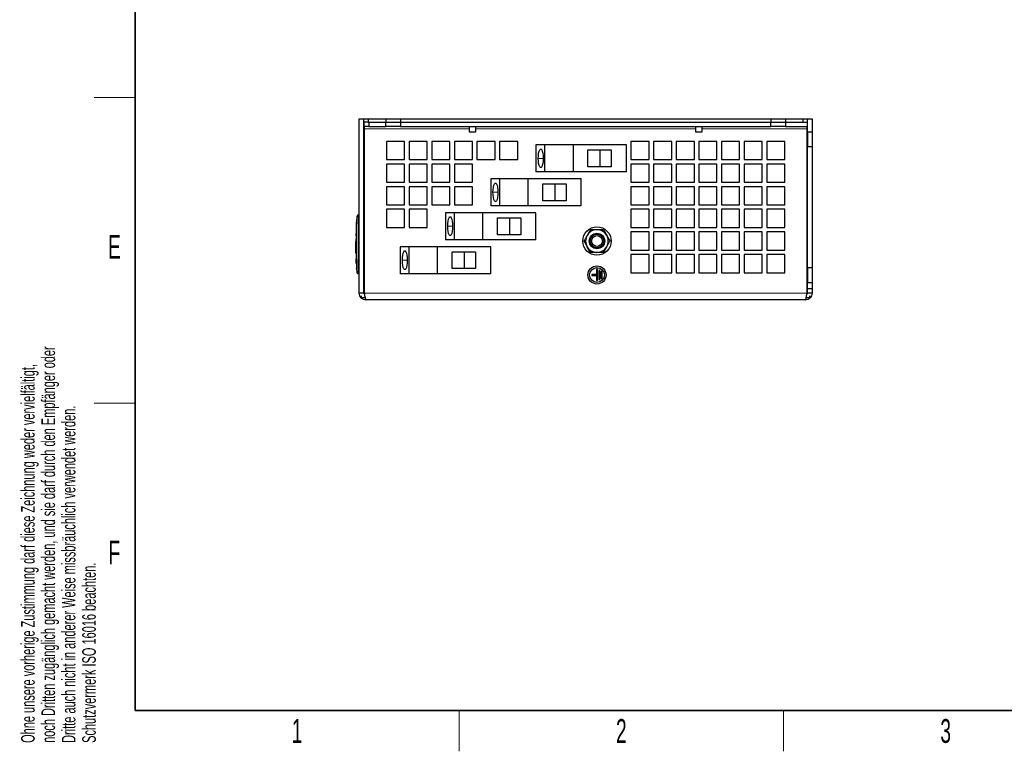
# Model space of a CAD drawing. Header units: millimetres. Extents: x 5 to 418, y 2 to 292.
# Tile 1 of 11: x 9 to 154, y 6 to 114. Entities that reach past the tile are written whole.
import ezdxf

# ---------------------------------------------------------------- set-up
doc = ezdxf.new("R2010")
doc.units = ezdxf.units.MM
doc.layers.add('SLD-0', color=7, linetype='Continuous')
doc.styles.add('SLDTEXTSTYLE0', font='TXT', dxfattribs={"width": 0.605})

msp = doc.modelspace()

# ---------------------------------------------------------------- linework, layer by layer
at = {"color": 7, "linetype": 'Continuous', "lineweight": 25}
for p, q in [((59.017, 99.1144), (59.6836, 99.1144)), ((59.017, 73.4477), (59.017, 99.1144)), ((59.6836, 98.6144), (59.6836, 99.1144)), ((59.6836, 99.1144), (60.3503, 99.1144)), ((60.3503, 98.6144), (59.6836, 98.6144)), ((59.6836, 73.4477), (59.6836, 98.6144)), ((59.7503, 97.9477), (59.7503, 98.6144)), ((60.3503, 99.1144), (60.3503, 98.6144)), ((60.3503, 99.1144), (62.9336, 99.1144)), ((60.3503, 98.6144), (62.9336, 98.6144)), ((60.417, 98.6144), (60.417, 97.9477)), ((60.417, 98.6144), (62.9336, 98.6144)), ((62.9336, 99.1144), (62.9336, 98.6144)), ((62.9336, 99.1144), (65.1003, 99.1144)), ((62.9336, 98.6144), (65.1003, 98.6144)), ((62.9336, 97.9477), (62.9336, 98.6144)), ((65.1003, 99.1144), (119.6003, 99.1144)), ((65.1003, 99.1144), (65.1003, 98.6144)), ((65.1003, 98.6144), (119.6003, 98.6144)), ((65.1003, 98.6144), (65.1003, 97.9477)), ((119.6003, 99.1144), (119.6003, 98.6144)), ((119.6003, 99.1144), (121.767, 99.1144)), ((119.6003, 98.6144), (121.767, 98.6144)), ((119.6003, 97.9477), (119.6003, 98.6144)), ((121.767, 99.1144), (124.3503, 99.1144)), ((121.767, 99.1144), (121.767, 98.6144)), ((121.767, 98.6144), (124.3503, 98.6144)), ((121.767, 98.6144), (121.767, 97.9477)), ((121.767, 98.6144), (124.9503, 98.6144)), ((124.3503, 98.6144), (124.3503, 99.1144)), ((124.3503, 99.1144), (125.017, 99.1144)), ((125.017, 98.6144), (124.9503, 98.6144)), ((124.9503, 98.6144), (124.9503, 97.9477)), ((125.017, 99.1144), (125.6836, 99.1144)), ((125.017, 97.1977), (125.017, 99.1144)), ((125.6836, 99.1144), (125.6836, 97.1977)), ((60.417, 97.9477), (59.7503, 97.9477)), ((59.7503, 97.9477), (59.7503, 97.6144)), ((59.7503, 97.6144), (59.7503, 73.4477)), ((60.417, 97.9477), (62.9336, 97.9477)), ((65.1003, 97.9477), (62.9336, 97.9477)), ((65.1003, 97.9477), (119.6003, 97.9477)), ((75.192, 97.9477), (75.192, 97.1848)), ((75.192, 97.1848), (76.1753, 97.1848)), ((76.1753, 97.1848), (76.1753, 97.9477)), ((108.5253, 97.9477), (108.5253, 97.1848)), ((108.5253, 97.1848), (109.5086, 97.1848)), ((109.5086, 97.1848), (109.5086, 97.9477)), ((121.767, 97.9477), (119.6003, 97.9477)), ((121.767, 97.9477), (124.9503, 97.9477)), ((124.9503, 97.6144), (124.9503, 97.9477)), ((124.9503, 73.4477), (124.9503, 97.6144)), ((125.017, 97.1977), (125.6836, 97.1977)), ((125.017, 97.1977), (125.017, 95.0311)), ((125.6836, 97.1977), (125.6836, 95.0311)), ((65.6836, 95.7811), (63.017, 95.7811)), ((63.017, 95.7811), (63.017, 93.1144)), ((65.6836, 93.1144), (65.6836, 95.7811)), ((66.3503, 95.7811), (66.3503, 93.1144)), ((69.017, 95.7811), (66.3503, 95.7811)), ((69.017, 93.1144), (69.017, 95.7811)), ((69.6836, 95.7811), (69.6836, 93.1144)), ((72.3503, 95.7811), (69.6836, 95.7811)), ((72.3503, 93.1144), (72.3503, 95.7811)), ((73.017, 95.7811), (73.017, 93.1144)), ((75.6836, 95.7811), (73.017, 95.7811)), ((75.6836, 93.1144), (75.6836, 95.7811)), ((76.3503, 95.7811), (76.3503, 93.1144)), ((79.017, 95.7811), (76.3503, 95.7811)), ((79.017, 93.1144), (79.017, 95.7811)), ((79.6836, 95.7811), (79.6836, 93.1144)), ((82.3503, 95.7811), (79.6836, 95.7811)), ((82.3503, 93.1144), (82.3503, 95.7811)), ((99.017, 95.7811), (99.017, 93.1144)), ((101.6836, 95.7811), (99.017, 95.7811)), ((101.6836, 93.1144), (101.6836, 95.7811)), ((102.3503, 95.7811), (102.3503, 93.1144)), ((105.017, 95.7811), (102.3503, 95.7811)), ((105.017, 93.1144), (105.017, 95.7811)), ((105.6836, 95.7811), (105.6836, 93.1144)), ((108.3503, 95.7811), (105.6836, 95.7811)), ((108.3503, 93.1144), (108.3503, 95.7811)), ((109.017, 95.7811), (109.017, 93.1144)), ((111.6836, 95.7811), (109.017, 95.7811)), ((111.6836, 93.1144), (111.6836, 95.7811)), ((112.3503, 95.7811), (112.3503, 93.1144)), ((115.017, 95.7811), (112.3503, 95.7811)), ((115.017, 93.1144), (115.017, 95.7811)), ((118.3503, 95.7811), (115.6836, 95.7811)), ((115.6836, 95.7811), (115.6836, 93.1144)), ((118.3503, 93.1144), (118.3503, 95.7811)), ((121.6836, 95.7811), (119.017, 95.7811)), ((119.017, 95.7811), (119.017, 93.1144)), ((121.6836, 93.1144), (121.6836, 95.7811)), ((85.0342, 95.2811), (85.0342, 91.2811)), ((86.357, 95.2811), (85.0342, 95.2811)), ((86.357, 91.2811), (86.357, 95.2811)), ((90.5466, 95.2811), (86.357, 95.2811)), ((90.5466, 91.2811), (90.5466, 95.2811)), ((98.3675, 95.2811), (90.5466, 95.2811)), ((92.6908, 94.5144), (96.1276, 94.5144)), ((92.6908, 92.0477), (92.6908, 94.5144)), ((94.4603, 94.5144), (94.4603, 92.0477)), ((96.1276, 94.5144), (96.1276, 92.0477)), ((98.3675, 91.2811), (98.3675, 95.2811)), ((125.017, 95.0311), (125.6836, 95.0311)), ((125.017, 77.1977), (125.017, 95.0311)), ((125.6836, 95.0311), (125.6836, 77.1977)), ((63.017, 93.1144), (65.6836, 93.1144)), ((66.3503, 93.1144), (69.017, 93.1144)), ((69.6836, 93.1144), (72.3503, 93.1144)), ((73.017, 93.1144), (75.6836, 93.1144)), ((76.3503, 93.1144), (79.017, 93.1144)), ((79.6836, 93.1144), (82.3503, 93.1144)), ((99.017, 93.1144), (101.6836, 93.1144)), ((102.3503, 93.1144), (105.017, 93.1144)), ((105.6836, 93.1144), (108.3503, 93.1144)), ((109.017, 93.1144), (111.6836, 93.1144)), ((112.3503, 93.1144), (115.017, 93.1144)), ((115.6836, 93.1144), (118.3503, 93.1144)), ((119.017, 93.1144), (121.6836, 93.1144)), ((65.6836, 92.4477), (63.017, 92.4477)), ((63.017, 92.4477), (63.017, 89.7811)), ((65.6836, 89.7811), (65.6836, 92.4477)), ((66.3503, 92.4477), (66.3503, 89.7811)), ((69.017, 92.4477), (66.3503, 92.4477)), ((69.017, 89.7811), (69.017, 92.4477)), ((69.6836, 92.4477), (69.6836, 89.7811)), ((72.3503, 92.4477), (69.6836, 92.4477)), ((72.3503, 89.7811), (72.3503, 92.4477)), ((73.017, 92.4477), (73.017, 89.7811)), ((75.6836, 92.4477), (73.017, 92.4477)), ((75.6836, 89.7811), (75.6836, 92.4477)), ((96.1276, 92.0477), (92.6908, 92.0477)), ((99.017, 92.4477), (99.017, 89.7811)), ((101.6836, 92.4477), (99.017, 92.4477)), ((101.6836, 89.7811), (101.6836, 92.4477)), ((102.3503, 92.4477), (102.3503, 89.7811)), ((105.017, 92.4477), (102.3503, 92.4477)), ((105.017, 89.7811), (105.017, 92.4477)), ((105.6836, 92.4477), (105.6836, 89.7811)), ((108.3503, 92.4477), (105.6836, 92.4477)), ((108.3503, 89.7811), (108.3503, 92.4477)), ((109.017, 92.4477), (109.017, 89.7811)), ((111.6836, 92.4477), (109.017, 92.4477)), ((111.6836, 89.7811), (111.6836, 92.4477)), ((112.3503, 92.4477), (112.3503, 89.7811)), ((115.017, 92.4477), (112.3503, 92.4477)), ((115.017, 89.7811), (115.017, 92.4477)), ((115.6836, 92.4477), (115.6836, 89.7811)), ((118.3503, 92.4477), (115.6836, 92.4477)), ((118.3503, 89.7811), (118.3503, 92.4477)), ((119.017, 92.4477), (119.017, 89.7811)), ((121.6836, 92.4477), (119.017, 92.4477)), ((121.6836, 89.7811), (121.6836, 92.4477)), ((78.3675, 90.2811), (78.3675, 86.2811)), ((79.6903, 90.2811), (78.3675, 90.2811)), ((83.8799, 90.2811), (79.6903, 90.2811)), ((79.6903, 86.2811), (79.6903, 90.2811)), ((83.8799, 86.2811), (83.8799, 90.2811)), ((91.7009, 90.2811), (83.8799, 90.2811)), ((86.357, 91.2811), (85.0342, 91.2811)), ((90.5466, 91.2811), (86.357, 91.2811)), ((98.3675, 91.2811), (90.5466, 91.2811)), ((91.7009, 86.2811), (91.7009, 90.2811)), ((63.017, 89.7811), (65.6836, 89.7811)), ((63.017, 89.1144), (63.017, 86.4477)), ((65.6836, 89.1144), (63.017, 89.1144)), ((65.6836, 86.4477), (65.6836, 89.1144)), ((66.3503, 89.7811), (69.017, 89.7811)), ((66.3503, 89.1144), (66.3503, 86.4477)), ((69.017, 89.1144), (66.3503, 89.1144)), ((69.017, 86.4477), (69.017, 89.1144)), ((69.6836, 89.7811), (72.3503, 89.7811)), ((69.6836, 89.1144), (69.6836, 86.4477)), ((72.3503, 89.1144), (69.6836, 89.1144)), ((72.3503, 86.4477), (72.3503, 89.1144)), ((73.017, 89.7811), (75.6836, 89.7811)), ((73.017, 89.1144), (73.017, 86.4477)), ((75.6836, 89.1144), (73.017, 89.1144)), ((75.6836, 86.4477), (75.6836, 89.1144)), ((86.0241, 89.5144), (89.461, 89.5144)), ((86.0241, 87.0477), (86.0241, 89.5144)), ((87.7937, 89.5144), (87.7937, 87.0477)), ((89.461, 89.5144), (89.461, 87.0477)), ((99.017, 89.7811), (101.6836, 89.7811)), ((99.017, 89.1144), (99.017, 86.4477)), ((101.6836, 89.1144), (99.017, 89.1144)), ((101.6836, 86.4477), (101.6836, 89.1144)), ((102.3503, 89.7811), (105.017, 89.7811)), ((102.3503, 89.1144), (102.3503, 86.4477)), ((105.017, 89.1144), (102.3503, 89.1144)), ((105.017, 86.4477), (105.017, 89.1144)), ((105.6836, 89.7811), (108.3503, 89.7811)), ((105.6836, 89.1144), (105.6836, 86.4477)), ((108.3503, 89.1144), (105.6836, 89.1144)), ((108.3503, 86.4477), (108.3503, 89.1144)), ((109.017, 89.7811), (111.6836, 89.7811)), ((109.017, 89.1144), (109.017, 86.4477)), ((111.6836, 89.1144), (109.017, 89.1144)), ((111.6836, 86.4477), (111.6836, 89.1144)), ((112.3503, 89.7811), (115.017, 89.7811)), ((112.3503, 89.1144), (112.3503, 86.4477)), ((115.017, 89.1144), (112.3503, 89.1144)), ((115.017, 86.4477), (115.017, 89.1144)), ((115.6836, 89.7811), (118.3503, 89.7811)), ((115.6836, 89.1144), (115.6836, 86.4477)), ((118.3503, 89.1144), (115.6836, 89.1144)), ((118.3503, 86.4477), (118.3503, 89.1144)), ((119.017, 89.7811), (121.6836, 89.7811)), ((119.017, 89.1144), (119.017, 86.4477)), ((121.6836, 89.1144), (119.017, 89.1144)), ((121.6836, 86.4477), (121.6836, 89.1144)), ((89.461, 87.0477), (86.0241, 87.0477)), ((63.017, 86.4477), (65.6836, 86.4477)), ((63.017, 85.7811), (63.017, 83.1144)), ((65.6836, 85.7811), (63.017, 85.7811)), ((65.6836, 83.1144), (65.6836, 85.7811)), ((66.3503, 86.4477), (69.017, 86.4477)), ((66.3503, 85.7811), (66.3503, 83.1144)), ((69.017, 85.7811), (66.3503, 85.7811)), ((69.017, 83.1144), (69.017, 85.7811)), ((69.6836, 86.4477), (72.3503, 86.4477)), ((73.017, 86.4477), (75.6836, 86.4477)), ((79.6903, 86.2811), (78.3675, 86.2811)), ((83.8799, 86.2811), (79.6903, 86.2811)), ((91.7009, 86.2811), (83.8799, 86.2811)), ((99.017, 86.4477), (101.6836, 86.4477)), ((99.017, 85.7811), (99.017, 83.1144)), ((101.6836, 85.7811), (99.017, 85.7811)), ((101.6836, 83.1144), (101.6836, 85.7811)), ((102.3503, 86.4477), (105.017, 86.4477)), ((102.3503, 85.7811), (102.3503, 83.1144)), ((105.017, 85.7811), (102.3503, 85.7811)), ((105.017, 83.1144), (105.017, 85.7811)), ((105.6836, 86.4477), (108.3503, 86.4477)), ((105.6836, 85.7811), (105.6836, 83.1144)), ((108.3503, 85.7811), (105.6836, 85.7811)), ((108.3503, 83.1144), (108.3503, 85.7811)), ((109.017, 86.4477), (111.6836, 86.4477)), ((109.017, 85.7811), (109.017, 83.1144)), ((111.6836, 85.7811), (109.017, 85.7811)), ((111.6836, 83.1144), (111.6836, 85.7811)), ((112.3503, 86.4477), (115.017, 86.4477)), ((112.3503, 85.7811), (112.3503, 83.1144)), ((115.017, 85.7811), (112.3503, 85.7811)), ((115.017, 83.1144), (115.017, 85.7811)), ((115.6836, 86.4477), (118.3503, 86.4477)), ((115.6836, 85.7811), (115.6836, 83.1144)), ((118.3503, 85.7811), (115.6836, 85.7811)), ((118.3503, 83.1144), (118.3503, 85.7811)), ((119.017, 86.4477), (121.6836, 86.4477)), ((119.017, 85.7811), (119.017, 83.1144)), ((121.6836, 85.7811), (119.017, 85.7811)), ((121.6836, 83.1144), (121.6836, 85.7811)), ((58.6402, 84.3631), (58.612, 83.5374)), ((58.6327, 83.5847), (58.6554, 84.3179)), ((58.6621, 84.3179), (58.6394, 83.5847)), ((58.6728, 84.779), (58.6463, 84.3179)), ((58.6554, 84.3179), (58.6621, 84.3179)), ((59.017, 84.9477), (58.913, 84.9477)), ((71.7009, 85.2811), (71.7009, 81.2811)), ((73.0236, 85.2811), (71.7009, 85.2811)), ((73.0236, 81.2811), (73.0236, 85.2811)), ((77.2133, 85.2811), (73.0236, 85.2811)), ((77.2133, 81.2811), (77.2133, 85.2811)), ((85.0342, 85.2811), (77.2133, 85.2811)), ((79.3574, 84.5144), (82.7943, 84.5144)), ((79.3574, 82.0477), (79.3574, 84.5144)), ((81.127, 84.5144), (81.127, 82.0477)), ((82.7943, 84.5144), (82.7943, 82.0477)), ((85.0342, 81.2811), (85.0342, 85.2811)), ((58.5595, 82.7505), (58.5638, 82.5617)), ((58.612, 83.5374), (58.5787, 82.5612)), ((58.593, 79.5513), (58.6113, 82.7505)), ((58.618, 82.7505), (58.5997, 79.5513)), ((58.6034, 83.5847), (58.6225, 83.5847)), ((58.6113, 82.7505), (58.6034, 83.5847)), ((58.6104, 83.5588), (58.618, 82.7505)), ((58.6113, 82.7505), (58.618, 82.7505)), ((58.6327, 83.5847), (58.6394, 83.5847)), ((63.017, 83.1144), (65.6836, 83.1144)), ((66.3503, 83.1144), (69.017, 83.1144)), ((93.0547, 82.7811), (92.5736, 81.9477)), ((94.9792, 82.7811), (95.4603, 81.9477)), ((99.017, 83.1144), (101.6836, 83.1144)), ((102.3503, 83.1144), (105.017, 83.1144)), ((105.6836, 83.1144), (108.3503, 83.1144)), ((109.017, 83.1144), (111.6836, 83.1144)), ((112.3503, 83.1144), (115.017, 83.1144)), ((115.6836, 83.1144), (118.3503, 83.1144)), ((119.017, 83.1144), (121.6836, 83.1144)), ((58.5311, 81.876), (58.5878, 81.876)), ((58.5565, 82.5648), (58.5334, 81.876)), ((73.0236, 81.2811), (71.7009, 81.2811)), ((77.2133, 81.2811), (73.0236, 81.2811)), ((85.0342, 81.2811), (77.2133, 81.2811)), ((82.7943, 82.0477), (79.3574, 82.0477)), ((99.017, 82.4477), (99.017, 79.7811)), ((101.6836, 82.4477), (99.017, 82.4477)), ((101.6836, 79.7811), (101.6836, 82.4477)), ((102.3503, 82.4477), (102.3503, 79.7811)), ((105.017, 82.4477), (102.3503, 82.4477)), ((105.017, 79.7811), (105.017, 82.4477)), ((105.6836, 82.4477), (105.6836, 79.7811)), ((108.3503, 82.4477), (105.6836, 82.4477)), ((108.3503, 79.7811), (108.3503, 82.4477)), ((109.017, 82.4477), (109.017, 79.7811)), ((111.6836, 82.4477), (109.017, 82.4477)), ((111.6836, 79.7811), (111.6836, 82.4477)), ((112.3503, 82.4477), (112.3503, 79.7811)), ((115.017, 82.4477), (112.3503, 82.4477)), ((115.017, 79.7811), (115.017, 82.4477)), ((115.6836, 82.4477), (115.6836, 79.7811)), ((118.3503, 82.4477), (115.6836, 82.4477)), ((118.3503, 79.7811), (118.3503, 82.4477)), ((119.017, 82.4477), (119.017, 79.7811)), ((121.6836, 82.4477), (119.017, 82.4477)), ((121.6836, 79.7811), (121.6836, 82.4477)), ((58.5169, 81.0461), (58.5349, 81.0461)), ((58.5317, 79.3196), (58.5169, 81.0461)), ((58.5236, 81.0461), (58.53, 80.2986)), ((58.5349, 81.0461), (58.5432, 79.5513)), ((65.0342, 80.2811), (65.0342, 76.2811)), ((66.357, 80.2811), (65.0342, 80.2811)), ((66.357, 76.2811), (66.357, 80.2811)), ((70.5466, 80.2811), (66.357, 80.2811)), ((70.5466, 76.2811), (70.5466, 80.2811)), ((78.3675, 80.2811), (70.5466, 80.2811)), ((78.3675, 76.2811), (78.3675, 80.2811)), ((93.0547, 79.4477), (92.5736, 80.2811)), ((94.9792, 79.4477), (95.4603, 80.2811)), ((99.017, 79.7811), (101.6836, 79.7811)), ((102.3503, 79.7811), (105.017, 79.7811)), ((105.6836, 79.7811), (108.3503, 79.7811)), ((109.017, 79.7811), (111.6836, 79.7811)), ((112.3503, 79.7811), (115.017, 79.7811)), ((115.6836, 79.7811), (118.3503, 79.7811)), ((119.017, 79.7811), (121.6836, 79.7811)), ((58.5578, 79.3196), (58.5317, 79.3196)), ((58.5485, 79.5017), (58.638, 76.9965)), ((58.5824, 77.9263), (58.5565, 78.5066)), ((58.5713, 78.5066), (58.5583, 78.5066)), ((58.5583, 78.5066), (58.5838, 77.9263)), ((58.5905, 77.9263), (58.565, 78.5066)), ((58.5939, 77.9263), (58.5713, 78.5066)), ((58.593, 79.5513), (58.5997, 79.5513)), ((58.6352, 77.5563), (58.596, 79.3196)), ((58.596, 79.3196), (58.6027, 79.3196)), ((58.6027, 79.3196), (58.6419, 77.5563)), ((72.6908, 79.5144), (76.1276, 79.5144)), ((72.6908, 77.0477), (72.6908, 79.5144)), ((74.4603, 79.5144), (74.4603, 77.0477)), ((76.1276, 79.5144), (76.1276, 77.0477)), ((99.017, 79.1144), (99.017, 76.4477)), ((101.6836, 79.1144), (99.017, 79.1144)), ((101.6836, 76.4477), (101.6836, 79.1144)), ((102.3503, 79.1144), (102.3503, 76.4477)), ((105.017, 79.1144), (102.3503, 79.1144)), ((105.017, 76.4477), (105.017, 79.1144)), ((105.6836, 79.1144), (105.6836, 76.4477)), ((108.3503, 79.1144), (105.6836, 79.1144)), ((108.3503, 76.4477), (108.3503, 79.1144)), ((109.017, 79.1144), (109.017, 76.4477)), ((111.6836, 79.1144), (109.017, 79.1144)), ((111.6836, 76.4477), (111.6836, 79.1144)), ((112.3503, 79.1144), (112.3503, 76.4477)), ((115.017, 79.1144), (112.3503, 79.1144)), ((115.017, 76.4477), (115.017, 79.1144)), ((115.6836, 79.1144), (115.6836, 76.4477)), ((118.3503, 79.1144), (115.6836, 79.1144)), ((118.3503, 76.4477), (118.3503, 79.1144)), ((119.017, 79.1144), (119.017, 76.4477)), ((121.6836, 79.1144), (119.017, 79.1144)), ((121.6836, 76.4477), (121.6836, 79.1144)), ((58.5963, 77.7138), (58.603, 77.7138)), ((58.5966, 77.7403), (58.6033, 77.7403)), ((58.6353, 76.9474), (58.6245, 77.1372)), ((58.6353, 76.9474), (58.642, 76.9474)), ((58.6401, 76.9484), (58.6408, 76.9474)), ((58.6408, 76.9474), (58.6475, 76.9474)), ((58.6458, 76.993), (58.6728, 76.4498)), ((76.1276, 77.0477), (72.6908, 77.0477)), ((93.9336, 76.9477), (93.9336, 76.1977)), ((94.1003, 76.9477), (93.9336, 76.9477)), ((94.1003, 75.2811), (94.1003, 76.9477)), ((125.017, 77.1977), (125.6836, 77.1977)), ((125.017, 77.1977), (125.017, 75.0311)), ((125.6836, 77.1977), (125.6836, 75.0311)), ((59.017, 76.2811), (58.913, 76.2811)), ((66.357, 76.2811), (65.0342, 76.2811)), ((70.5466, 76.2811), (66.357, 76.2811)), ((78.3675, 76.2811), (70.5466, 76.2811)), ((93.267, 76.1977), (93.267, 76.0311)), ((93.9336, 76.1977), (93.267, 76.1977)), ((93.267, 76.0311), (93.9336, 76.0311)), ((93.9336, 76.0311), (93.9336, 75.2811)), ((94.267, 76.7811), (94.267, 75.4477)), ((94.4336, 76.7811), (94.267, 76.7811)), ((94.267, 75.4477), (94.4336, 75.4477)), ((94.4336, 75.4477), (94.4336, 76.7811)), ((94.767, 76.6144), (94.6003, 76.6144)), ((94.6003, 76.6144), (94.6003, 75.6144)), ((94.6003, 75.6144), (94.767, 75.6144)), ((94.767, 75.6144), (94.767, 76.6144)), ((99.017, 76.4477), (101.6836, 76.4477)), ((102.3503, 76.4477), (105.017, 76.4477)), ((105.6836, 76.4477), (108.3503, 76.4477)), ((109.017, 76.4477), (111.6836, 76.4477)), ((112.3503, 76.4477), (115.017, 76.4477)), ((115.6836, 76.4477), (118.3503, 76.4477)), ((119.017, 76.4477), (121.6836, 76.4477)), ((93.9336, 75.2811), (94.1003, 75.2811)), ((125.017, 75.0311), (125.6836, 75.0311)), ((125.017, 74.1144), (125.017, 75.0311)), ((125.017, 74.1144), (125.6836, 74.1144)), ((125.017, 73.4477), (125.017, 74.1144)), ((125.6836, 75.0311), (125.6836, 74.1144)), ((125.6836, 74.1144), (125.6836, 73.4477)), ((59.6836, 73.4477), (59.017, 73.4477)), ((59.3503, 72.7811), (59.3503, 73.0628)), ((59.3503, 72.7811), (59.8755, 72.7811)), ((59.7487, 73.2906), (59.6836, 73.4477)), ((124.8242, 72.7811), (125.3503, 72.7811)), ((125.017, 73.4477), (124.9519, 73.2906)), ((125.6836, 73.4477), (125.017, 73.4477)), ((125.3503, 72.7811), (125.3503, 73.0628)), ((124.6836, 72.4477), (60.017, 72.4477))]:
    msp.add_line(p, q, dxfattribs=at)
at = {"color": 7, "linetype": 'Continuous', "lineweight": 18}
for p, q in [((75.192, 97.6144), (59.7503, 97.6144)), ((108.5253, 97.6144), (76.1753, 97.6144)), ((124.9503, 97.6144), (109.5086, 97.6144)), ((85.3737, 93.2811), (86.0898, 93.2811)), ((78.7071, 88.2811), (79.4231, 88.2811)), ((58.913, 84.6144), (58.6797, 84.6172)), ((59.017, 84.6144), (58.913, 84.6144)), ((72.0404, 83.2811), (72.7565, 83.2811)), ((65.3737, 78.2811), (66.0898, 78.2811)), ((58.5838, 77.9263), (58.5905, 77.9263)), ((58.6352, 77.5563), (58.6419, 77.5563)), ((58.913, 76.6144), (58.6797, 76.6116)), ((59.017, 76.6144), (58.913, 76.6144)), ((124.9503, 73.4477), (59.7503, 73.4477))]:
    msp.add_line(p, q, dxfattribs=at)
at = {"color": 7, "linetype": 'Continuous', "lineweight": 25, "flags": 128}
for points in [[(85.3737, 93.2811), (85.3882, 93.6708), (85.4306, 94.0289), (85.4973, 94.3265), (85.583, 94.5394), (85.6808, 94.6503), (85.7827, 94.6503), (85.8805, 94.5394), (85.9662, 94.3265), (86.033, 94.0289), (86.0753, 93.6708), (86.0898, 93.2811)], [(86.0898, 93.2811), (86.0753, 92.8913), (86.033, 92.5332), (85.9662, 92.2356), (85.8805, 92.0227), (85.7827, 91.9118), (85.6808, 91.9118), (85.583, 92.0227), (85.4973, 92.2356), (85.4306, 92.5332), (85.3882, 92.8913), (85.3737, 93.2811)], [(78.7071, 88.2811), (78.7216, 88.6708), (78.7639, 89.0289), (78.8306, 89.3265), (78.9164, 89.5394), (79.0141, 89.6503), (79.116, 89.6503), (79.2138, 89.5394), (79.2995, 89.3265), (79.3663, 89.0289), (79.4086, 88.6708), (79.4231, 88.2811)], [(79.4231, 88.2811), (79.4086, 87.8913), (79.3663, 87.5332), (79.2995, 87.2356), (79.2138, 87.0227), (79.116, 86.9118), (79.0141, 86.9118), (78.9164, 87.0227), (78.8306, 87.2356), (78.7639, 87.5332), (78.7216, 87.8913), (78.7071, 88.2811)], [(72.0404, 83.2811), (72.0549, 83.6708), (72.0972, 84.0289), (72.164, 84.3265), (72.2497, 84.5394), (72.3475, 84.6503), (72.4494, 84.6503), (72.5472, 84.5394), (72.6329, 84.3265), (72.6996, 84.0289), (72.742, 83.6708), (72.7565, 83.2811)], [(72.7565, 83.2811), (72.742, 82.8913), (72.6996, 82.5332), (72.6329, 82.2356), (72.5472, 82.0227), (72.4494, 81.9118), (72.3475, 81.9118), (72.2497, 82.0227), (72.164, 82.2356), (72.0972, 82.5332), (72.0549, 82.8913), (72.0404, 83.2811)], [(65.3737, 78.2811), (65.3882, 78.6708), (65.4306, 79.0289), (65.4973, 79.3265), (65.583, 79.5394), (65.6808, 79.6503), (65.7827, 79.6503), (65.8805, 79.5394), (65.9662, 79.3265), (66.033, 79.0289), (66.0753, 78.6708), (66.0898, 78.2811)], [(66.0898, 78.2811), (66.0753, 77.8913), (66.033, 77.5332), (65.9662, 77.2356), (65.8805, 77.0227), (65.7827, 76.9118), (65.6808, 76.9118), (65.583, 77.0227), (65.4973, 77.2356), (65.4306, 77.5332), (65.3882, 77.8913), (65.3737, 78.2811)]]:
    msp.add_lwpolyline(points, dxfattribs=at)
at = {"color": 7, "linetype": 'Continuous', "lineweight": 25}
for centre, radius in [((94.017, 81.1144), 2.0833), ((94.017, 81.1144), 1.1321), ((94.017, 81.1144), 1), ((94.017, 81.1144), 0.7955), ((94.017, 76.1144), 1.3333), ((94.017, 76.1144), 1.0833)]:
    msp.add_circle(centre, radius, dxfattribs=at)
for centre, radius, start, end in [((58.9025, 84.7144), 0.2333, 89.998299, 176.658505), ((94.017, 81.1144), 1.6667, 90, 150), ((94.017, 81.1144), 1.6667, 30, 90), ((94.017, 81.1144), 1.6667, 150, 210), ((94.017, 81.1144), 1.6667, 330, 30), ((94.017, 81.1144), 1.6667, 210, 270), ((94.017, 81.1144), 1.6667, 270, 330), ((58.9025, 76.5144), 0.2333, 183.30809, 270.001716)]:
    msp.add_arc(centre, radius, start, end, dxfattribs=at)
at = {"color": 7, "linetype": 'Continuous', "lineweight": 18}
for centre, start, end in [((58.913, 84.7144), 90.001948, 179.009929), ((58.913, 76.5144), 180.990082, 269.998052)]:
    msp.add_arc(centre, 0.2333, start, end, dxfattribs=at)
for points, knots in [([(58.6797, 76.6116), (58.6678, 77.9459), (58.6441, 80.6145), (58.6678, 83.2831), (58.6797, 84.6172)], [0, 0, 0, 0, 0.50003904, 1, 1, 1, 1]), ([(58.6797, 84.7184), (58.6757, 84.7227), (58.6697, 84.729), (58.6706, 84.7281), (58.6709, 84.7278)], [0, 0, 0, 0, 0.68102564, 1, 1, 1, 1]), ([(58.6797, 84.6172), (58.6798, 84.6246), (58.68, 84.6433), (58.6801, 84.6715), (58.6802, 84.6971), (58.68, 84.7147), (58.6798, 84.7172), (58.6797, 84.7184)], [0, 0, 0, 0, 0.14056698, 0.35532785, 0.57084385, 0.7860438, 1, 1, 1, 1]), ([(58.913, 84.6144), (58.9001, 83.2812), (58.8744, 80.6145), (58.9001, 77.9478), (58.913, 76.6144)], [0, 0, 0, 0, 0.49996096, 1, 1, 1, 1]), ([(58.913, 84.9477), (58.9131, 84.944), (58.9133, 84.9367), (58.9134, 84.8792), (58.9134, 84.7946), (58.9133, 84.7009), (58.9131, 84.639), (58.913, 84.6144)], [0, 0, 0, 0, 0.214672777, 0.429352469, 0.644026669, 0.858695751, 1, 1, 1, 1]), ([(58.6709, 76.501), (58.6706, 76.5008), (58.67, 76.5001), (58.6759, 76.5064), (58.6797, 76.5104)], [0, 0, 0, 0, 0.36210443, 1, 1, 1, 1]), ([(58.6797, 76.5104), (58.6798, 76.5109), (58.68, 76.5124), (58.6801, 76.5247), (58.6802, 76.5476), (58.68, 76.5777), (58.6798, 76.6003), (58.6797, 76.6116)], [0, 0, 0, 0, 0.14065639, 0.35550279, 0.57103162, 0.78617076, 1, 1, 1, 1]), ([(58.913, 76.6144), (58.9131, 76.5769), (58.9133, 76.502), (58.9134, 76.4021), (58.9134, 76.3267), (58.9133, 76.2868), (58.9131, 76.2827), (58.913, 76.2811)], [0, 0, 0, 0, 0.21467237, 0.42935203, 0.64402618, 0.85869555, 1, 1, 1, 1])]:
    msp.add_open_spline(points, degree=3, knots=knots, dxfattribs=at)
at = {"color": 7, "linetype": 'Continuous', "lineweight": 25}
for points, knots in [([(58.9038, 84.9477), (58.9035, 84.9477), (58.9026, 84.9477), (58.9088, 84.9477), (58.913, 84.9477)], [0, 0, 0, 0, 0.31878402, 1, 1, 1, 1]), ([(94.017, 82.7811), (93.9374, 82.7811), (93.6117, 82.7811), (93.2945, 82.7811), (93.0547, 82.7811)], [0, 0, 0, 0, 0.24436583, 1, 1, 1, 1]), ([(94.9792, 82.7811), (94.9081, 82.7811), (94.5947, 82.7811), (94.2688, 82.7811), (94.017, 82.7811)], [0, 0, 0, 0, 0.226902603, 1, 1, 1, 1]), ([(58.5552, 81.8752), (58.5313, 81.4388), (58.4909, 80.7031), (58.5276, 79.9676), (58.5426, 79.6684)], [0, 0, 0, 0, 0.59328501, 1, 1, 1, 1]), ([(92.5736, 81.9477), (92.5622, 81.928), (92.3997, 81.6466), (92.2405, 81.3708), (92.0925, 81.1144)], [0, 0, 0, 0, 0.07020058, 1, 1, 1, 1]), ([(95.4603, 81.9477), (95.4717, 81.928), (95.6342, 81.6466), (95.7934, 81.3708), (95.9415, 81.1144)], [0, 0, 0, 0, 0.07020058, 1, 1, 1, 1]), ([(92.5736, 80.2811), (92.5622, 80.3008), (92.3997, 80.5822), (92.2405, 80.858), (92.0925, 81.1144)], [0, 0, 0, 0, 0.07020058, 1, 1, 1, 1]), ([(95.4603, 80.2811), (95.4717, 80.3008), (95.6342, 80.5822), (95.7934, 80.858), (95.9415, 81.1144)], [0, 0, 0, 0, 0.07020058, 1, 1, 1, 1]), ([(94.017, 79.4477), (93.9374, 79.4477), (93.6117, 79.4477), (93.2945, 79.4477), (93.0547, 79.4477)], [0, 0, 0, 0, 0.24436583, 1, 1, 1, 1]), ([(94.9792, 79.4477), (94.9081, 79.4477), (94.5947, 79.4477), (94.2688, 79.4477), (94.017, 79.4477)], [0, 0, 0, 0, 0.226902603, 1, 1, 1, 1]), ([(58.5975, 77.7403), (58.5974, 77.7321), (58.5973, 77.7133), (58.596, 77.7116), (58.5937, 77.7314), (58.5907, 77.7738), (58.5872, 77.8333), (58.5843, 77.8874), (58.5828, 77.9188), (58.5824, 77.9263)], [0, 0, 0, 0, 0.12864989, 0.29232313, 0.45606677, 0.61994562, 0.78398951, 0.94817375, 1, 1, 1, 1]), ([(58.5838, 77.9263), (58.5848, 77.9053), (58.5869, 77.8634), (58.5902, 77.808), (58.5933, 77.7645), (58.5948, 77.7513), (58.5955, 77.7448)], [0, 0, 0, 0, 0.25002747, 0.50005292, 0.75009972, 1, 1, 1, 1]), ([(58.5966, 77.7427), (58.5968, 77.742), (58.5976, 77.7395), (58.5981, 77.7569), (58.598, 77.793), (58.5969, 77.8454), (58.5953, 77.8926), (58.5942, 77.9198), (58.5939, 77.9263)], [0, 0, 0, 0, 0.07502059, 0.28971159, 0.5042435, 0.71871791, 0.93325645, 1, 1, 1, 1]), ([(58.6408, 76.9474), (58.6416, 76.9541), (58.6433, 76.9676), (58.6431, 77.0725), (58.6418, 77.2269), (58.6394, 77.3981), (58.6364, 77.5113), (58.6352, 77.5563)], [0, 0, 0, 0, 0.214589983, 0.429178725, 0.643797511, 0.858440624, 1, 1, 1, 1]), ([(58.6452, 76.8301), (58.6445, 76.8298), (58.643, 76.829), (58.6381, 76.9041), (58.6353, 76.9474)], [0, 0, 0, 0, 0.42258421, 1, 1, 1, 1]), ([(58.6419, 77.5563), (58.6436, 77.4879), (58.647, 77.3511), (58.649, 77.1686), (58.65, 77.0309), (58.6496, 76.9578), (58.6481, 76.9504), (58.6475, 76.9474)], [0, 0, 0, 0, 0.21462852, 0.42925656, 0.64389477, 0.8585349, 1, 1, 1, 1]), ([(58.913, 76.2811), (58.9091, 76.2811), (58.9029, 76.2811), (58.9036, 76.2811), (58.9038, 76.2811)], [0, 0, 0, 0, 0.63779561, 1, 1, 1, 1]), ([(59.7503, 73.4477), (59.7694, 73.3352), (59.8079, 73.1087), (59.8657, 72.8064), (59.9238, 72.5788), (59.9743, 72.4632), (60.0053, 72.452), (60.017, 72.4477)], [0, 0, 0, 0, 0.21488155, 0.43265725, 0.65043352, 0.8682097, 1, 1, 1, 1]), ([(124.6836, 72.4477), (124.7029, 72.459), (124.7416, 72.4817), (124.7996, 72.6584), (124.8577, 72.9184), (124.908, 73.1989), (124.9388, 73.3801), (124.9503, 73.4477)], [0, 0, 0, 0, 0.21709807, 0.43487853, 0.65265914, 0.87043966, 1, 1, 1, 1])]:
    msp.add_open_spline(points, degree=3, knots=knots, dxfattribs=at)
for points in [[(60.017, 72.4477), (59.8859, 72.4628), (59.6238, 72.4928), (59.2933, 72.7241), (59.0621, 73.0546), (59.032, 73.3167), (59.017, 73.4477)], [(125.6836, 73.4477), (125.6686, 73.3167), (125.6385, 73.0546), (125.4073, 72.7241), (125.0767, 72.4928), (124.8147, 72.4628), (124.6836, 72.4477)]]:
    msp.add_open_spline(points, degree=3, dxfattribs=at)
at = {"layer": 'SLD-0', "lineweight": 35}
for p, q in [((26, 282.5), (26, 12)), ((26, 12), (408, 12))]:
    msp.add_line(p, q, dxfattribs=at)
at = {"layer": 'SLD-0', "lineweight": 18}
for p, q in [((20, 102.25), (26, 102.25)), ((20, 57.25), (26, 57.25)), ((73.75, 6), (73.75, 12)), ((121.5, 6), (121.5, 12))]:
    msp.add_line(p, q, dxfattribs=at)

# ---------------------------------------------------------------- texts
at = {"layer": 'SLD-0', "char_height": 2, "attachment_point": 1, "rotation": 90, "style": 'SLDTEXTSTYLE0'}
for s, insert in [('noch Dritten zugänglich gemacht werden, und sie darf durch den Empfänger oder', (12.2299, 7.2381)), ('Ohne unsere vorherige Zustimmung darf diese Zeichnung weder vervielfältigt,', (9.2299, 7.2381)), ('Dritte auch nicht in anderer Weise missbräuchlich verwendet werden.', (15.2299, 7.2381)), ('Schutzvermerk ISO 16016 beachten.', (18.2299, 7.2381))]:
    msp.add_mtext(s, dxfattribs=dict(at, insert=insert))
at = {"layer": 'SLD-0', "char_height": 3.5, "attachment_point": 2, "style": 'SLDTEXTSTYLE0'}
for s, insert in [('E', (22.9816, 82.0011)), ('F', (22.9536, 37.0011)), ('1', (49.8527, 10.743)), ('2', (97.6027, 10.743)), ('3', (145.3527, 10.743))]:
    msp.add_mtext(s, dxfattribs=dict(at, insert=insert))

doc.saveas('drawing.dxf')
